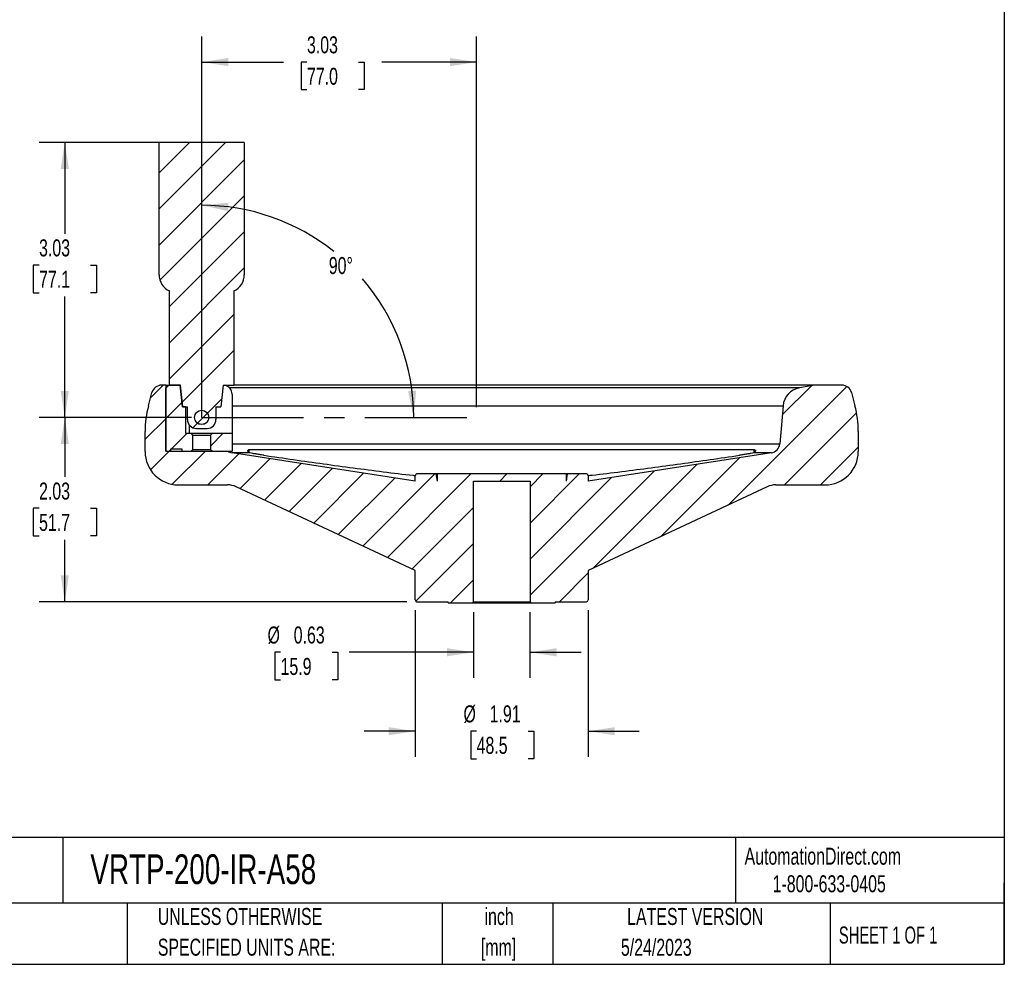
# Model space of a CAD drawing. Header units: inches. Extents: x 0.6 to 24.2, y 0.6 to 18.6.
# Tile 2 of 3: x 13.3 to 24.2, y 0.6 to 11. Entities that reach past the tile are written whole.
import ezdxf

# ---------------------------------------------------------------- set-up
doc = ezdxf.new("R2010")
doc.units = ezdxf.units.IN
doc.header["$LTSCALE"] = 2.25
doc.header["$MEASUREMENT"] = 0
doc.linetypes.add('CENTERX2', pattern=[0.8, 0.5, -0.1, 0.1, -0.1])
doc.layers.add('CENTER', color=40, linetype='CENTERX2')
doc.layers.add('DIMENSIONS', color=140, linetype='Continuous', lineweight=25)
doc.layers.add('TEXT', color=140, linetype='Continuous', lineweight=25)
doc.styles.add('SLDTEXTSTYLE0', font='TXT', dxfattribs={"width": 0.7})
doc.styles.add('SLDTEXTSTYLE1', font='TXT', dxfattribs={"width": 0.65})
doc.dimstyles.new('SLDDIMSTYLE0', dxfattribs={"dimtxt": 0.191162, "dimasz": 0.2925, "dimexe": 0, "dimexo": 0.0625, "dimgap": 0.047791, "dimtad": 0, "dimtih": 1, "dimtoh": 1, "dimrnd": 1e-09, "dimzin": 12, "dimdsep": 46, "dimtxsty": 'SLDTEXTSTYLE0', "dimsah": 1, "dimcen": 0.09, "dimadec": 0, "dimazin": 3, "dimtfac": 1, "dimtofl": 0, "dimtmove": 0, "dimatfit": 3, "dimfxl": 0, "dimfrac": 2, "dimtolj": 1, "dimtzin": 12, "dimarcsym": 0})
doc.dimstyles.new('SLDDIMSTYLE3', dxfattribs={"dimtxt": 0.191162, "dimasz": 0.2925, "dimexe": 0, "dimexo": 0.0625, "dimgap": 0.047791, "dimtad": 0, "dimtih": 1, "dimtoh": 1, "dimrnd": 1e-09, "dimdsep": 46, "dimtxsty": 'SLDTEXTSTYLE0', "dimsah": 1, "dimcen": 0.09, "dimadec": 0, "dimazin": 2, "dimtfac": 1, "dimtmove": 0, "dimatfit": 0, "dimfxl": 0, "dimfrac": 2, "dimtolj": 1, "dimtzin": 12, "dimarcsym": 0})
doc.dimstyles.new('SLDDIMSTYLE4', dxfattribs={"dimtxt": 0.191162, "dimasz": 0.2925, "dimexe": 0, "dimexo": 0.0625, "dimgap": 0.047791, "dimtad": 0, "dimtih": 1, "dimtoh": 1, "dimdec": 4, "dimlfac": 2.25, "dimzin": 12, "dimdsep": 46, "dimtxsty": 'SLDTEXTSTYLE0', "dimsah": 1, "dimcen": 0.09, "dimadec": 0, "dimazin": 3, "dimtfac": 1, "dimtdec": 0, "dimtofl": 0, "dimtmove": 0, "dimatfit": 3, "dimfxl": 0, "dimfrac": 2, "dimtolj": 1, "dimtzin": 12, "dimarcsym": 0})
doc.dimstyles.new('SLDDIMSTYLE5', dxfattribs={"dimtxt": 0.191162, "dimasz": 0.2925, "dimexe": 0, "dimexo": 0.0625, "dimgap": 0.047791, "dimtad": 0, "dimtih": 1, "dimtoh": 1, "dimrnd": 1e-09, "dimzin": 12, "dimdsep": 46, "dimtxsty": 'SLDTEXTSTYLE0', "dimsah": 1, "dimcen": 0.09, "dimadec": 0, "dimazin": 3, "dimtfac": 1, "dimtmove": 0, "dimatfit": 0, "dimfxl": 0, "dimfrac": 2, "dimtolj": 1, "dimtzin": 12, "dimarcsym": 0})

# ---------------------------------------------------------------- blocks, each defined once
blk = doc.blocks.new('SW_NOTE_0_1')
at = {"layer": 'TEXT', "color": 0, "char_height": 0.1875, "attachment_point": 2, "style": 'SLDTEXTSTYLE0'}
for s, insert in [('inch', (0.281, 0.242)), ('[mm]', (0.275, -0.097))]:
    blk.add_mtext(s, dxfattribs=dict(at, insert=insert))
blk = doc.blocks.new('SW_NOTE_0_2')
at = {"layer": 'TEXT', "color": 0, "char_height": 0.1875, "attachment_point": 1, "style": 'SLDTEXTSTYLE0'}
for s, insert in [('UNLESS OTHERWISE', (0, 0.242)), ('SPECIFIED UNITS ARE:', (0, -0.097))]:
    blk.add_mtext(s, dxfattribs=dict(at, insert=insert))
blk = doc.blocks.new('SW_NOTE_0_6')
at = {"layer": 'TEXT', "color": 0, "char_height": 0.1875, "attachment_point": 1, "style": 'SLDTEXTSTYLE0'}
for s, insert in [('METRIC UNITS USED', (0, 0.242)), ('FOR PART DESIGN', (0, -0.097))]:
    blk.add_mtext(s, dxfattribs=dict(at, insert=insert))
blk = doc.blocks.new('_D_8')
at = {"layer": 'DIMENSIONS'}
for start, end in [(51.5035, 90), (0, 40.754)]:
    blk.add_arc((15.332, 6.596), 2.34, start, end, dxfattribs=at)
for points in [[(15.332, 8.936), (15.621, 8.873), (15.626, 8.963)], [(17.672, 6.596), (17.698, 6.89), (17.609, 6.885)]]:
    blk.add_solid(points, dxfattribs=at)
at = {"layer": 'DIMENSIONS', "insert": (16.734, 8.365), "char_height": 0.1875, "attachment_point": 1, "style": 'SLDTEXTSTYLE0'}
blk.add_mtext('90°', dxfattribs=at)
blk = doc.blocks.new('_D_9')
at = {"layer": 'DIMENSIONS'}
for p, q in [((15.219, 9.63), (13.54, 9.63)), ((13.821, 9.63), (13.821, 8.622)), ((13.537, 8.275), (13.473, 8.275)), ((13.473, 8.275), (13.473, 7.971)), ((14.105, 8.275), (14.169, 8.275)), ((14.169, 8.275), (14.169, 7.971)), ((13.473, 7.971), (13.537, 7.971)), ((14.169, 7.971), (14.105, 7.971)), ((13.821, 6.596), (13.821, 7.929)), ((15.219, 6.596), (13.54, 6.596))]:
    blk.add_line(p, q, dxfattribs=at)
for points in [[(13.821, 9.63), (13.776, 9.337), (13.866, 9.337)], [(13.821, 6.596), (13.866, 6.888), (13.776, 6.888)]]:
    blk.add_solid(points, dxfattribs=at)
at = {"layer": 'DIMENSIONS', "char_height": 0.1875, "attachment_point": 1, "style": 'SLDTEXTSTYLE0'}
for s, insert in [('3.03', (13.537, 8.56)), ('77.1', (13.537, 8.213))]:
    blk.add_mtext(s, dxfattribs=dict(at, insert=insert))
blk = doc.blocks.new('_D_10')
at = {"layer": 'DIMENSIONS'}
for p, q in [((15.332, 6.708), (15.332, 10.797)), ((18.364, 6.708), (18.364, 10.797)), ((15.332, 10.516), (16.234, 10.516)), ((16.493, 10.516), (16.429, 10.516)), ((16.429, 10.516), (16.429, 10.212)), ((17.061, 10.516), (17.125, 10.516)), ((17.125, 10.516), (17.125, 10.212)), ((18.364, 10.516), (17.32, 10.516)), ((16.429, 10.212), (16.493, 10.212)), ((17.125, 10.212), (17.061, 10.212))]:
    blk.add_line(p, q, dxfattribs=at)
for points in [[(15.332, 10.516), (15.624, 10.471), (15.624, 10.561)], [(18.364, 10.516), (18.072, 10.561), (18.072, 10.471)]]:
    blk.add_solid(points, dxfattribs=at)
at = {"layer": 'DIMENSIONS', "char_height": 0.1875, "attachment_point": 1, "style": 'SLDTEXTSTYLE0'}
for s, insert in [('3.03', (16.493, 10.8)), ('77.0', (16.493, 10.453))]:
    blk.add_mtext(s, dxfattribs=dict(at, insert=insert))
blk = doc.blocks.new('_D_11')
at = {"layer": 'DIMENSIONS'}
for p, q in [((15.219, 6.596), (13.54, 6.596)), ((13.821, 6.596), (13.821, 5.94)), ((13.537, 5.593), (13.473, 5.593)), ((13.473, 5.593), (13.473, 5.289)), ((14.105, 5.593), (14.169, 5.593)), ((14.169, 5.593), (14.169, 5.289)), ((13.473, 5.289), (13.537, 5.289)), ((13.821, 4.562), (13.821, 5.246)), ((14.169, 5.289), (14.105, 5.289)), ((17.594, 4.562), (13.54, 4.562))]:
    blk.add_line(p, q, dxfattribs=at)
for points in [[(13.821, 6.596), (13.776, 6.303), (13.866, 6.303)], [(13.821, 4.562), (13.866, 4.854), (13.776, 4.854)]]:
    blk.add_solid(points, dxfattribs=at)
at = {"layer": 'DIMENSIONS', "char_height": 0.1875, "attachment_point": 1, "style": 'SLDTEXTSTYLE0'}
for s, insert in [('2.03', (13.537, 5.877)), ('51.7', (13.537, 5.531))]:
    blk.add_mtext(s, dxfattribs=dict(at, insert=insert))
blk = doc.blocks.new('_D_12')
at = {"layer": 'DIMENSIONS'}
for p, q in [((18.329, 4.449), (18.329, 3.723)), ((18.954, 4.449), (18.954, 3.723)), ((16.202, 4.005), (16.138, 4.005)), ((16.138, 4.005), (16.138, 3.701)), ((16.77, 4.005), (16.835, 4.005)), ((16.835, 4.005), (16.835, 3.701)), ((18.329, 4.005), (16.958, 4.005)), ((18.954, 4.005), (19.517, 4.005)), ((16.138, 3.701), (16.202, 3.701)), ((16.835, 3.701), (16.77, 3.701))]:
    blk.add_line(p, q, dxfattribs=at)
for points in [[(18.329, 4.005), (18.037, 4.05), (18.037, 3.96)], [(18.954, 4.005), (19.247, 3.96), (19.247, 4.05)]]:
    blk.add_solid(points, dxfattribs=at)
at = {"layer": 'DIMENSIONS', "char_height": 0.1875, "attachment_point": 1, "style": 'SLDTEXTSTYLE0'}
for s, insert in [('%%c', (16.058, 4.289)), ('0.63', (16.347, 4.289)), ('15.9', (16.202, 3.942))]:
    blk.add_mtext(s, dxfattribs=dict(at, insert=insert))
blk = doc.blocks.new('_D_13')
at = {"layer": 'DIMENSIONS'}
for p, q in [((17.687, 4.469), (17.687, 2.853)), ((19.597, 4.469), (19.597, 2.853)), ((17.687, 3.134), (17.124, 3.134)), ((18.365, 3.134), (18.3, 3.134)), ((18.3, 3.134), (18.3, 2.831)), ((18.933, 3.134), (18.997, 3.134)), ((18.997, 3.134), (18.997, 2.831)), ((19.597, 3.134), (20.159, 3.134)), ((18.3, 2.831), (18.365, 2.831)), ((18.997, 2.831), (18.933, 2.831))]:
    blk.add_line(p, q, dxfattribs=at)
for points in [[(17.687, 3.134), (17.394, 3.179), (17.394, 3.089)], [(19.597, 3.134), (19.889, 3.089), (19.889, 3.179)]]:
    blk.add_solid(points, dxfattribs=at)
at = {"layer": 'DIMENSIONS', "char_height": 0.1875, "attachment_point": 1, "style": 'SLDTEXTSTYLE0'}
for s, insert in [('%%c', (18.22, 3.419)), ('1.91', (18.509, 3.419)), ('48.5', (18.365, 3.072))]:
    blk.add_mtext(s, dxfattribs=dict(at, insert=insert))

msp = doc.modelspace()

# ---------------------------------------------------------------- hatches: boundary and pattern name
at = {"layer": 'TEXT'}
h = msp.add_hatch(dxfattribs=at)
h.set_pattern_fill('ANSI31', color=256, scale=2.25, style=0)
edge = h.paths.add_edge_path(flags=0)
edge.add_arc((15.272599, 6.57248), 0.098425, 180, 270)
edge.add_line((15.272599, 6.474055), (15.390709, 6.474055))
edge.add_arc((15.390709, 6.57248), 0.098425, 270, 360)
edge.add_line((15.489134, 6.57248), (15.489134, 6.713722))
edge.add_line((15.489134, 6.713722), (15.54307, 6.713722))
edge.add_line((15.54307, 6.713722), (15.567875, 6.949722))
edge.add_line((15.567875, 6.949722), (15.685985, 6.949722))
edge.add_line((15.685985, 6.949722), (15.685985, 7.990863))
edge.add_arc((15.604804, 8.170194), 0.19685, 294.3556933, 360)
edge.add_line((15.801654, 8.170194), (15.801654, 9.629722))
edge.add_line((15.801654, 9.629722), (14.861654, 9.629722))
edge.add_line((14.861654, 9.629722), (14.861654, 8.170194))
edge.add_arc((15.058504, 8.170194), 0.19685, 180, 245.6443067)
edge.add_line((14.977323, 7.990863), (14.977323, 6.949722))
edge.add_line((14.977323, 6.949722), (15.095434, 6.949722))
edge.add_line((15.095434, 6.949722), (15.120238, 6.713722))
edge.add_line((15.120238, 6.713722), (15.174174, 6.713722))
edge.add_line((15.174174, 6.713722), (15.174174, 6.57248))
edge = h.paths.add_edge_path(flags=0)
edge.add_arc((15.331654, 6.595722), 0.079, 0, 360)
h = msp.add_hatch(dxfattribs=at)
h.set_pattern_fill('ANSI31', color=256, scale=2.25, style=0)
edge = h.paths.add_edge_path(flags=0)
edge.add_arc((22.394, 6.841722), 0.11, 15, 90)
edge.add_line((22.394, 6.951722), (22.09571, 6.951722))
edge.add_line((22.09571, 6.951722), (21.927455, 6.922054))
edge.add_arc((21.965658, 6.705396), 0.22, 100, 175)
edge.add_line((21.746495, 6.724571), (21.709724, 6.304282))
edge.add_arc((21.600143, 6.313869), 0.11, 278.8188523, 355, ccw=False)
edge.add_line((21.617007, 6.20517), (19.596654, 5.891722))
edge.add_line((19.596654, 5.891722), (19.596654, 5.951722))
edge.add_arc((19.576654, 5.951722), 0.02, 0, 90)
edge.add_line((19.576654, 5.971722), (19.36576, 5.971722))
edge.add_line((19.36576, 5.971722), (19.351654, 5.891722))
edge.add_line((19.351654, 5.891722), (19.351654, 5.971722))
edge.add_line((19.351654, 5.971722), (17.931654, 5.971722))
edge.add_line((17.931654, 5.971722), (17.931654, 5.891722))
edge.add_line((17.931654, 5.891722), (17.917548, 5.971722))
edge.add_line((17.917548, 5.971722), (17.706654, 5.971722))
edge.add_arc((17.706654, 5.951722), 0.02, 90, 180)
edge.add_line((17.686654, 5.951722), (17.686654, 5.891722))
edge.add_line((17.686654, 5.891722), (15.666301, 6.20517))
edge.add_arc((15.683165, 6.313869), 0.11, 235.0370389, 261.1811477, ccw=False)
edge.add_line((15.62013, 6.223722), (14.938154, 6.223722))
edge.add_line((14.938154, 6.223722), (14.938154, 6.951722))
edge.add_line((14.938154, 6.951722), (14.889308, 6.951722))
edge.add_arc((14.889308, 6.841722), 0.11, 90, 165)
edge.add_line((14.783056, 6.870192), (14.744136, 6.724938))
edge.add_arc((15.806654, 6.440238), 1.1, 165, 180)
edge.add_line((14.706654, 6.440238), (14.706654, 6.218389))
edge.add_arc((15.073321, 6.218389), 0.366667, 180, 270)
edge.add_line((15.073321, 5.851722), (15.617688, 5.851722))
edge.add_arc((15.617688, 5.631722), 0.22, 64.9293357, 90, ccw=False)
edge.add_line((15.71091, 5.830995), (17.686654, 4.906722))
edge.add_line((17.686654, 4.906722), (17.686654, 4.581722))
edge.add_arc((17.706654, 4.581722), 0.02, 180, 270)
edge.add_line((17.706654, 4.561722), (18.051654, 4.561722))
edge.add_line((18.051654, 4.561722), (18.051654, 4.551722))
edge.add_line((18.051654, 4.551722), (18.319154, 4.551722))
edge.add_line((18.319154, 4.551722), (18.329154, 4.561722))
edge.add_line((18.329154, 4.561722), (18.329154, 5.891722))
edge.add_line((18.329154, 5.891722), (18.954154, 5.891722))
edge.add_line((18.954154, 5.891722), (18.954154, 4.561722))
edge.add_line((18.954154, 4.561722), (18.964154, 4.551722))
edge.add_line((18.964154, 4.551722), (19.231654, 4.551722))
edge.add_line((19.231654, 4.551722), (19.231654, 4.561722))
edge.add_line((19.231654, 4.561722), (19.576654, 4.561722))
edge.add_arc((19.576654, 4.581722), 0.02, 270, 360)
edge.add_line((19.596654, 4.581722), (19.596654, 4.906722))
edge.add_line((19.596654, 4.906722), (21.572398, 5.830995))
edge.add_arc((21.66562, 5.631722), 0.22, 90, 115.0706643, ccw=False)
edge.add_line((21.66562, 5.851722), (22.209987, 5.851722))
edge.add_arc((22.209987, 6.218389), 0.366667, 270, 360)
edge.add_line((22.576654, 6.218389), (22.576654, 6.440238))
edge.add_arc((21.476654, 6.440238), 1.1, 0, 15)
edge.add_line((22.539172, 6.724938), (22.500252, 6.870192))
h = msp.add_hatch(dxfattribs=at)
h.set_pattern_fill('ANSI31', color=256, scale=2.25, style=0)
h.paths.add_polyline_path([(15.213654, 6.221722), (15.234863, 6.242931), (15.234863, 6.400513), (15.213654, 6.421722), (15.154654, 6.421722), (15.154654, 6.713848), (15.12233, 6.713848), (15.097329, 6.951722), (14.96815, 6.951722), (14.936654, 6.920226), (14.936654, 6.221722), (14.992599, 6.221722), (14.992599, 6.249281), (15.051654, 6.25058), (15.110709, 6.249281), (15.110709, 6.221722)], flags=0)
h = msp.add_hatch(dxfattribs=at)
h.set_pattern_fill('ANSI31', color=256, scale=2.25, style=0)
edge = h.paths.add_edge_path(flags=0)
edge.add_arc((15.331654, 6.595722), 0.07874, 0, 360)
h = msp.add_hatch(dxfattribs=at)
h.set_pattern_fill('ANSI31', color=256, scale=2.25, style=0)
h.paths.add_polyline_path([(15.666654, 6.221722), (15.666654, 6.421722), (15.449654, 6.421722), (15.428445, 6.400513), (15.428445, 6.242931), (15.449654, 6.221722)], flags=0)

# ---------------------------------------------------------------- linework, layer by layer
for p, q in [((14.861654, 8.170194), (14.861654, 9.629722)), ((15.801654, 9.629722), (14.861654, 9.629722)), ((15.801654, 9.629722), (15.801654, 8.170194)), ((14.977323, 6.949722), (14.977323, 7.990863)), ((15.685985, 7.990863), (15.685985, 6.949722)), ((14.744136, 6.724938), (14.783056, 6.870192)), ((14.938154, 6.951722), (14.889308, 6.951722)), ((14.936654, 6.920226), (14.96815, 6.951722)), ((14.936654, 6.221722), (14.936654, 6.920226)), ((14.938154, 6.223722), (14.938154, 6.951722)), ((14.938154, 6.951722), (14.96815, 6.951722)), ((15.097329, 6.951722), (14.96815, 6.951722)), ((14.977323, 6.949722), (15.095434, 6.949722)), ((15.120238, 6.713722), (15.095434, 6.949722)), ((15.12233, 6.713848), (15.097329, 6.951722)), ((15.567875, 6.949722), (15.54307, 6.713722)), ((15.567875, 6.949722), (15.685985, 6.949722)), ((21.927455, 6.922054), (15.638902, 6.922054)), ((15.666654, 6.853722), (15.666654, 6.421722)), ((22.09571, 6.951722), (15.685985, 6.951722)), ((22.09571, 6.951722), (21.927455, 6.922054)), ((22.394, 6.951722), (22.09571, 6.951722)), ((22.500252, 6.870192), (22.539172, 6.724938)), ((15.120238, 6.713722), (15.174174, 6.713722)), ((15.154654, 6.713848), (15.12233, 6.713848)), ((15.154654, 6.713848), (15.154654, 6.421722)), ((15.174174, 6.57248), (15.174174, 6.713722)), ((15.489134, 6.713722), (15.54307, 6.713722)), ((15.489134, 6.713722), (15.489134, 6.57248)), ((15.666654, 6.724571), (21.746495, 6.724571)), ((21.746495, 6.724571), (21.709724, 6.304282)), ((14.706654, 6.218389), (14.706654, 6.440238)), ((15.154654, 6.421722), (15.213654, 6.421722)), ((15.194024, 6.513205), (15.194024, 6.421722)), ((15.234863, 6.400513), (15.213654, 6.421722)), ((15.213654, 6.421722), (15.449654, 6.421722)), ((15.272599, 6.474055), (15.390709, 6.474055)), ((15.449654, 6.421722), (15.428445, 6.400513)), ((15.449654, 6.421722), (15.666654, 6.421722)), ((15.666654, 6.421722), (15.666654, 6.221722)), ((22.576654, 6.440238), (22.576654, 6.218389)), ((15.234863, 6.242931), (15.234863, 6.400513)), ((15.234863, 6.400513), (15.428445, 6.400513)), ((15.428445, 6.400513), (15.428445, 6.242931)), ((15.666654, 6.304282), (21.709724, 6.304282)), ((14.936654, 6.221722), (14.992599, 6.221722)), ((14.938154, 6.223722), (15.62013, 6.223722)), ((14.992599, 6.249281), (15.051654, 6.25058)), ((14.992599, 6.221722), (14.992599, 6.249281)), ((14.992599, 6.249281), (15.110709, 6.249281)), ((15.051654, 6.25058), (15.110709, 6.249281)), ((15.110709, 6.249281), (15.110709, 6.221722)), ((15.110709, 6.221722), (15.213654, 6.221722)), ((15.213654, 6.221722), (15.234863, 6.242931)), ((15.234863, 6.242931), (15.428445, 6.242931)), ((15.428445, 6.242931), (15.449654, 6.221722)), ((15.449654, 6.221722), (15.666654, 6.221722)), ((17.686654, 5.891722), (15.666301, 6.20517)), ((15.863206, 6.20517), (15.666301, 6.20517)), ((15.856062, 6.240765), (21.427246, 6.240765)), ((15.856062, 6.209871), (15.856062, 6.240765)), ((21.617007, 6.20517), (19.596654, 5.891722)), ((21.617007, 6.20517), (21.420102, 6.20517)), ((21.427246, 6.209931), (21.427246, 6.240765)), ((17.686654, 5.891722), (17.686654, 5.951722)), ((17.917548, 5.971722), (17.706654, 5.971722)), ((17.931654, 5.891722), (17.917548, 5.971722)), ((17.931654, 5.971722), (17.917548, 5.971722)), ((17.931654, 5.891722), (17.931654, 5.971722)), ((19.351654, 5.971722), (17.931654, 5.971722)), ((18.329154, 5.891722), (18.954154, 5.891722)), ((18.329154, 4.561722), (18.329154, 5.891722)), ((18.954154, 5.891722), (18.954154, 4.561722)), ((19.351654, 5.971722), (19.351654, 5.891722)), ((19.36576, 5.971722), (19.351654, 5.891722)), ((19.36576, 5.971722), (19.351654, 5.971722)), ((19.576654, 5.971722), (19.36576, 5.971722)), ((19.596654, 5.951722), (19.596654, 5.891722)), ((15.073321, 5.851722), (15.617688, 5.851722)), ((17.686654, 4.906722), (15.71091, 5.830995)), ((21.572398, 5.830995), (19.596654, 4.906722)), ((21.66562, 5.851722), (22.209987, 5.851722)), ((17.686654, 4.581722), (17.686654, 4.906722)), ((19.596654, 4.906722), (19.596654, 4.581722)), ((17.706654, 4.561722), (18.051654, 4.561722)), ((18.051654, 4.551722), (18.051654, 4.561722)), ((18.051654, 4.551722), (18.319154, 4.551722)), ((18.319154, 4.551722), (18.329154, 4.561722)), ((18.319154, 4.551722), (18.964154, 4.551722)), ((18.329154, 4.561722), (18.954154, 4.561722)), ((18.954154, 4.561722), (18.964154, 4.551722)), ((18.964154, 4.551722), (19.231654, 4.551722)), ((19.231654, 4.561722), (19.576654, 4.561722)), ((19.231654, 4.561722), (19.231654, 4.551722))]:
    msp.add_line(p, q)
for radius in [0.079, 0.07874]:
    msp.add_circle((15.331654, 6.595722), radius)
for centre, radius, start, end in [((15.058504, 8.170194), 0.19685, 180, 245.6443067), ((15.604804, 8.170194), 0.19685, 294.3556933, 0), ((14.889308, 6.841722), 0.11, 90, 165), ((15.568654, 6.853722), 0.098, 0, 78.4047273), ((21.965658, 6.705396), 0.22, 100, 175), ((22.394, 6.841722), 0.11, 15, 90), ((15.806654, 6.440238), 1.1, 165, 180), ((21.476654, 6.440238), 1.1, 0, 15), ((15.272599, 6.57248), 0.098425, 180, 270), ((15.390709, 6.57248), 0.098425, 270, 0), ((21.600143, 6.313869), 0.11, 278.8188523, 355), ((15.073321, 6.218389), 0.366667, 180, 270), ((15.683165, 6.313869), 0.11, 235.0370389, 261.1811477), ((22.209987, 6.218389), 0.366667, 270, 0), ((17.706654, 5.951722), 0.02, 90, 180), ((19.576654, 5.951722), 0.02, 0, 90), ((15.617688, 5.631722), 0.22, 64.9293357, 90), ((21.66562, 5.631722), 0.22, 90, 115.0706643), ((17.706654, 4.581722), 0.02, 180, 270), ((19.576654, 4.581722), 0.02, 270, 0)]:
    msp.add_arc(centre, radius, start, end)
for points, knots in [([(15.863206, 6.20517), (15.85654, 6.206805), (15.851534, 6.209747), (15.844361, 6.216836), (15.842236, 6.221031), (15.841279, 6.227085), (15.841324, 6.229074), (15.842173, 6.232805), (15.842982, 6.234543), (15.845361, 6.237468), (15.846932, 6.238664), (15.850881, 6.240315), (15.853279, 6.240765), (15.856062, 6.240765)], [0, 0, 0, 0, 0.25, 0.25, 0.5, 0.5, 0.625, 0.625, 0.75, 0.75, 0.875, 0.875, 1, 1, 1, 1]), ([(16.016279, 6.178005), (16.000598, 6.180286), (15.985284, 6.182628), (15.962842, 6.186223), (15.955403, 6.187444), (15.941095, 6.189851), (15.934192, 6.191041), (15.914229, 6.194578), (15.901765, 6.196917), (15.880156, 6.201262), (15.870817, 6.203303), (15.863206, 6.20517)], [0, 0, 0, 0, 0.25, 0.25, 0.375, 0.375, 0.5, 0.5, 0.75, 0.75, 1, 1, 1, 1]), ([(21.420102, 6.20517), (21.412491, 6.203303), (21.403239, 6.20128), (21.386988, 6.198011), (21.381127, 6.196874), (21.368899, 6.194578), (21.362513, 6.193415), (21.342554, 6.189879), (21.327979, 6.187427), (21.29816, 6.182649), (21.282708, 6.180286), (21.267029, 6.178005)], [0, 0, 0, 0, 0.25, 0.25, 0.375, 0.375, 0.5, 0.5, 0.75, 0.75, 1, 1, 1, 1]), ([(21.427246, 6.240765), (21.432825, 6.240765), (21.436729, 6.238957), (21.440328, 6.234544), (21.441135, 6.232802), (21.441982, 6.229087), (21.442029, 6.227104), (21.441082, 6.221057), (21.438959, 6.216853), (21.431787, 6.209755), (21.426779, 6.206808), (21.420102, 6.20517)], [0, 0, 0, 0, 0.25, 0.25, 0.375, 0.375, 0.5, 0.5, 0.75, 0.75, 1, 1, 1, 1]), ([(16.016279, 6.178005), (16.235703, 6.146096), (16.674546, 6.08228), (17.224493, 6.010346), (17.562422, 5.967334), (17.680734, 5.955731), (17.688369, 5.954982)], [0, 0, 0, 0, 0.394303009, 0.78859485, 0.986356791, 1, 1, 1, 1]), ([(19.596, 5.955228), (19.611015, 5.956726), (19.734406, 5.969035), (20.074697, 6.012276), (20.616897, 6.08352), (21.050316, 6.14651), (21.267029, 6.178005)], [0, 0, 0, 0, 0.026851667, 0.220657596, 0.610323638, 1, 1, 1, 1])]:
    msp.add_open_spline(points, degree=3, knots=knots)
at = {"layer": 'CENTER'}
for q in [(15.331654, 9.629722), (18.364394, 6.595722)]:
    msp.add_line((15.331654, 6.595722), q, dxfattribs=at)
at = {"layer": 'TEXT'}
for p, q in [((24.1875, 18.5625), (24.1875, 0.5625)), ((24.1875, 1.95999), (0.5625, 1.95999)), ((13.79754, 1.95999), (13.79754, 1.2375)), ((21.222228, 1.95999), (21.222228, 1.2375)), ((24.1875, 0.5625), (24.1875, 1.4625)), ((24.1875, 1.2375), (0.5625, 1.2375)), ((14.508087, 1.2375), (14.508087, 0.5625)), ((17.984436, 1.2375), (17.984436, 0.5625)), ((19.205796, 1.2375), (19.205796, 0.5625)), ((22.265145, 1.2375), (22.265145, 0.5625)), ((0.5625, 0.5625), (24.1875, 0.5625))]:
    msp.add_line(p, q, dxfattribs=at)

# ---------------------------------------------------------------- block references
for name, p in [('SW_NOTE_0_1', (18.332097, 0.941879)), ('SW_NOTE_0_6', (11.380958, 0.942118)), ('SW_NOTE_0_2', (14.847158, 0.942118))]:
    msp.add_blockref(name, p, dxfattribs=at)

# ---------------------------------------------------------------- texts
for s, insert, char_height, attachment_point, style in [('AutomationDirect.com', (21.321404, 1.849299), 0.1875, 1, 'SLDTEXTSTYLE0'), ('VRTP-200-IR-A58', (14.103046, 1.77566), 0.328125, 1, 'SLDTEXTSTYLE0'), ('1-800-633-0405', (21.631144, 1.544618), 0.1875, 1, 'SLDTEXTSTYLE0'), ('LATEST VERSION', (20.777256, 1.183818), 0.1875, 2, 'SLDTEXTSTYLE0'), ('SHEET 1 OF 1', (22.361925, 0.978971), 0.1875, 1, 'SLDTEXTSTYLE1'), ('5/24/2023', (20.347573, 0.843975), 0.1875, 2, 'SLDTEXTSTYLE0')]:
    msp.add_mtext(s, dxfattribs=dict(at, insert=insert, char_height=char_height, attachment_point=attachment_point, style=style))

# ---------------------------------------------------------------- dimensions: what is measured, and where the dimension line sits
at = {"layer": 'DIMENSIONS'}
dim = msp.add_linear_dim(base=(18.364394, 10.515549), p1=(15.331654, 6.595722), p2=(18.364394, 6.595722), dimstyle='SLDDIMSTYLE0', dxfattribs=at)
dim.commit()
dim.dimension.update_dxf_attribs({"geometry": '_D_10', "text_midpoint": (16.776929, 10.515549), "dimtype": 160})
for base, p2, picture, middle in [((13.8208, 9.629722), (15.331654, 9.629722), '_D_9', (13.8208, 8.275262)), ((13.8208, 4.561722), (17.706654, 4.561722), '_D_11', (13.8208, 5.592887))]:
    dim = msp.add_linear_dim(base=base, p1=(15.331654, 6.595722), p2=p2, angle=90, dimstyle='SLDDIMSTYLE0', dxfattribs=at)
    dim.commit()
    dim.dimension.update_dxf_attribs({"geometry": picture, "text_midpoint": middle, "dimtype": 160})
dim = msp.add_angular_dim_2l(base=(17.52529, 7.410526), line1=((18.364394, 6.595722), (15.331654, 6.595722)), line2=((15.331654, 9.629722), (15.331654, 6.595722)), dimstyle='SLDDIMSTYLE4', dxfattribs=at)
dim.commit()
dim.dimension.update_dxf_attribs({"geometry": '_D_8', "text_midpoint": (16.961098, 8.275262), "dimtype": 162})
dim = msp.add_linear_dim(base=(19.596654, 3.134399), p1=(17.686654, 4.581722), p2=(19.596654, 4.581722), angle=0, text='%%c<>', dimstyle='SLDDIMSTYLE5', dxfattribs=at)
dim.commit()
dim.dimension.update_dxf_attribs({"geometry": '_D_13', "text_midpoint": (18.648598, 3.134399), "dimtype": 160})
dim = msp.add_linear_dim(base=(18.3291540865, 4.0045114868), p1=(18.9541540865, 4.5617219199), p2=(18.3291540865, 4.5617219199), text='%%c<>', dimstyle='SLDDIMSTYLE3', dxfattribs=at)
dim.commit()
dim.dimension.update_dxf_attribs({"geometry": '_D_12', "text_midpoint": (16.4864197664, 4.0045114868), "dimtype": 160})

doc.saveas('drawing.dxf')
